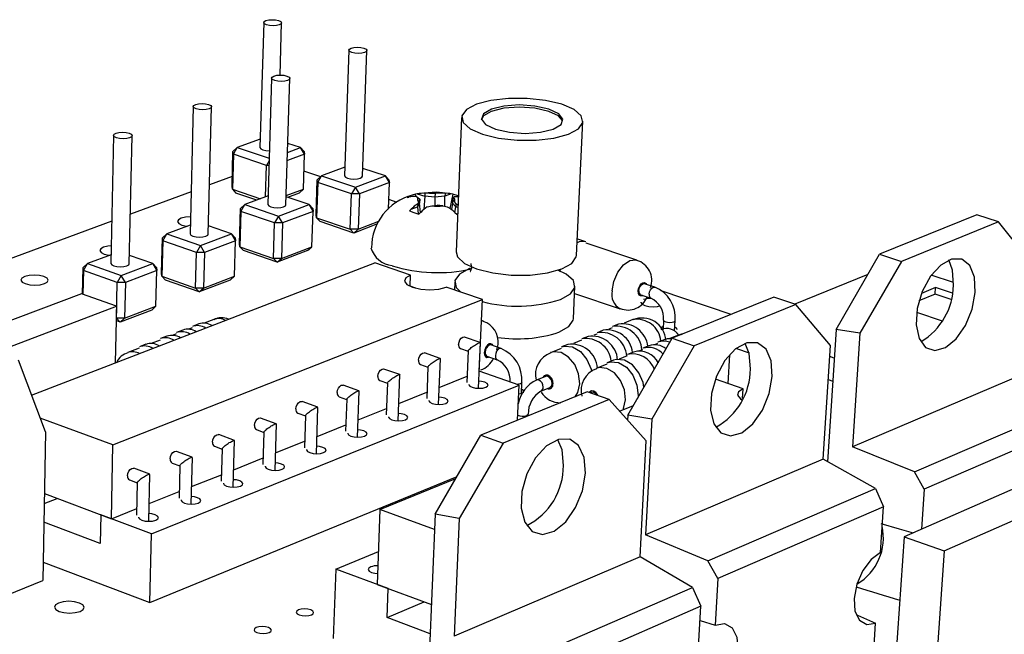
# Model space of a CAD drawing. Extents: x 0 to 197, y 0 to 144.
# Tile 6 of 7: x 150 to 176, y 127 to 144. Entities that reach past the tile are written whole.
import ezdxf

# ---------------------------------------------------------------- set-up
doc = ezdxf.new("R2010")
doc.units = 0
doc.layers.get('0').update_dxf_attribs({"linetype": 'CONTINUOUS'})

msp = doc.modelspace()

# ---------------------------------------------------------------- linework, layer by layer
at = {"color": 7, "linetype": 'CONTINUOUS'}
for p, q in [((156.333, 143.851), (156.234, 140.502)), ((156.772, 142.441), (156.814, 143.841)), ((158.616, 143.113), (158.5, 139.743)), ((158.982, 139.732), (159.102, 143.102)), ((156.547, 142.362), (156.445, 138.971)), ((156.931, 138.961), (157.036, 142.352)), ((154.445, 141.599), (154.358, 138.187)), ((154.847, 138.178), (154.938, 141.59)), ((161.638, 141.307), (161.49, 137.704)), ((164.72, 137.6), (164.894, 141.206)), ((152.308, 140.824), (152.237, 137.39)), ((152.73, 137.383), (152.805, 140.816)), ((156.24, 140.724), (155.624, 140.497)), ((155.624, 140.497), (155.51, 140.392)), ((155.52, 140.318), (155.624, 140.497)), ((155.624, 140.497), (156.482, 140.209)), ((156.975, 140.368), (157.322, 140.497)), ((157.322, 140.497), (156.982, 140.61)), ((157.428, 140.318), (157.322, 140.497)), ((157.417, 140.392), (157.322, 140.497)), ((155.484, 139.457), (155.51, 140.392)), ((155.52, 140.318), (155.494, 139.382)), ((155.52, 140.318), (155.51, 140.392)), ((156.41, 140.018), (155.52, 140.318)), ((157.428, 140.318), (156.968, 140.147)), ((157.398, 139.382), (157.428, 140.318)), ((157.417, 140.392), (157.428, 140.318)), ((156.385, 139.175), (156.41, 140.018)), ((156.48, 140.138), (156.41, 140.018)), ((156.477, 140.018), (156.41, 140.018)), ((158.508, 139.97), (157.886, 139.738)), ((159.597, 139.738), (158.99, 139.94)), ((155.491, 139.721), (154.882, 139.495)), ((157.862, 139.716), (157.414, 139.867)), ((157.886, 139.738), (157.769, 139.632)), ((157.781, 139.557), (157.886, 139.738)), ((157.886, 139.738), (158.791, 139.434)), ((158.791, 139.434), (159.597, 139.738)), ((159.704, 139.557), (159.597, 139.738)), ((159.691, 139.632), (159.597, 139.738)), ((155.494, 139.382), (155.484, 139.457)), ((157.738, 138.692), (157.769, 139.632)), ((157.781, 139.557), (157.75, 138.616)), ((157.781, 139.557), (157.769, 139.632)), ((158.685, 139.253), (157.781, 139.557)), ((158.791, 139.434), (158.685, 139.253)), ((158.899, 139.253), (158.791, 139.434)), ((159.704, 139.557), (158.899, 139.253)), ((159.678, 138.844), (159.704, 139.557)), ((159.691, 139.632), (159.704, 139.557)), ((154.386, 139.311), (152.759, 138.707)), ((155.494, 139.382), (156.251, 139.125)), ((155.494, 139.382), (155.59, 139.278)), ((156.151, 139.088), (155.59, 139.278)), ((156.452, 139.201), (155.826, 138.966)), ((157.55, 138.966), (156.938, 139.174)), ((156.939, 139.21), (157.398, 139.382)), ((157.283, 139.278), (156.973, 139.162)), ((157.283, 139.278), (157.398, 139.382)), ((158.652, 138.309), (158.685, 139.253)), ((158.899, 139.253), (158.685, 139.253)), ((158.899, 139.253), (158.865, 138.309)), ((160.18, 139.16), (160.229, 139.171)), ((160.453, 139.256), (160.401, 139.244)), ((160.409, 139.2), (160.401, 139.244)), ((160.428, 139.183), (160.469, 139.154)), ((160.453, 139.256), (160.65, 139.19)), ((160.469, 139.154), (160.519, 139.11)), ((160.966, 139.305), (160.51, 139.266)), ((160.65, 139.19), (160.628, 138.835)), ((160.653, 139.269), (160.65, 139.19)), ((160.926, 139.164), (160.65, 139.19)), ((160.778, 139.271), (160.653, 139.269)), ((160.778, 139.271), (160.93, 139.267)), ((160.926, 139.164), (160.919, 138.943)), ((160.93, 139.267), (160.926, 139.164)), ((161.192, 139.19), (160.926, 139.164)), ((161.076, 139.271), (160.93, 139.267)), ((161.357, 139.254), (160.966, 139.305)), ((161.195, 139.269), (161.076, 139.271)), ((161.195, 139.269), (161.192, 139.19)), ((161.364, 139.256), (161.192, 139.19)), ((161.192, 138.919), (161.192, 139.19)), ((161.409, 139.244), (161.326, 138.863)), ((161.409, 139.244), (161.364, 139.256)), ((161.427, 139.154), (161.398, 139.11)), ((161.427, 139.154), (161.451, 139.183)), ((155.826, 138.966), (155.71, 138.861)), ((155.72, 138.784), (155.826, 138.966)), ((155.826, 138.966), (156.732, 138.658)), ((156.732, 138.658), (157.55, 138.966)), ((157.658, 138.784), (157.55, 138.966)), ((157.647, 138.861), (157.55, 138.966)), ((159.915, 139.026), (159.687, 139.103)), ((160.286, 138.845), (160.46, 138.911)), ((160.515, 139.008), (160.46, 138.911)), ((160.463, 138.99), (160.46, 138.911)), ((160.46, 138.911), (160.475, 138.721)), ((160.489, 139.048), (160.463, 138.99)), ((160.489, 139.048), (160.519, 139.11)), ((160.519, 139.11), (160.515, 139.008)), ((160.537, 138.754), (160.515, 139.008)), ((160.719, 138.904), (160.84, 138.93)), ((160.84, 138.93), (160.987, 138.954)), ((161.139, 138.93), (160.987, 138.954)), ((161.139, 138.93), (161.263, 138.904)), ((161.393, 139.008), (161.365, 138.834)), ((161.398, 139.11), (161.393, 139.008)), ((161.484, 138.911), (161.393, 139.008)), ((161.447, 139.048), (161.398, 139.11)), ((161.488, 138.99), (161.447, 139.048)), ((161.461, 138.756), (161.484, 138.911)), ((161.488, 138.99), (161.484, 138.911)), ((161.539, 138.893), (161.484, 138.911)), ((161.541, 138.955), (161.488, 138.99)), ((155.683, 137.914), (155.71, 138.861)), ((155.72, 138.784), (155.693, 137.837)), ((155.72, 138.784), (155.71, 138.861)), ((156.625, 138.475), (155.72, 138.784)), ((156.732, 138.658), (156.625, 138.475)), ((156.84, 138.475), (156.732, 138.658)), ((157.658, 138.784), (156.84, 138.475)), ((157.628, 137.837), (157.658, 138.784)), ((157.647, 138.861), (157.658, 138.784)), ((157.75, 138.616), (157.738, 138.692)), ((157.75, 138.616), (158.652, 138.309)), ((157.75, 138.616), (157.845, 138.511)), ((160.286, 138.845), (160.244, 138.799)), ((160.495, 138.715), (160.542, 138.759)), ((161.458, 138.759), (161.509, 138.715)), ((161.509, 138.715), (161.531, 138.722)), ((175.451, 138.692), (172.847, 137.636)), ((176.036, 138.505), (175.451, 138.692)), ((152.26, 138.522), (146.181, 136.266)), ((154.364, 138.418), (153.734, 138.183)), ((155.471, 138.183), (154.853, 138.395)), ((156.596, 137.526), (156.625, 138.475)), ((156.84, 138.475), (156.625, 138.475)), ((156.84, 138.475), (156.811, 137.526)), ((158.748, 138.205), (157.845, 138.511)), ((159.386, 138.448), (158.748, 138.205)), ((158.865, 138.309), (159.424, 138.522)), ((176.036, 138.505), (173.433, 137.445)), ((176.907, 137.412), (176.036, 138.505)), ((153.595, 137.124), (153.618, 138.077)), ((153.734, 138.183), (153.618, 138.077)), ((153.626, 137.999), (153.618, 138.077)), ((153.626, 137.999), (153.734, 138.183)), ((153.734, 138.183), (154.64, 137.869)), ((154.64, 137.869), (155.471, 138.183)), ((155.58, 137.999), (155.471, 138.183)), ((155.57, 138.077), (155.471, 138.183)), ((155.57, 138.077), (155.58, 137.999)), ((158.865, 138.309), (158.652, 138.309)), ((158.748, 138.205), (158.652, 138.309)), ((158.748, 138.205), (158.865, 138.309)), ((153.626, 137.999), (153.604, 137.046)), ((154.532, 137.685), (153.626, 137.999)), ((154.64, 137.869), (154.532, 137.685)), ((154.749, 137.685), (154.64, 137.869)), ((155.58, 137.999), (154.749, 137.685)), ((155.554, 137.046), (155.58, 137.999)), ((155.693, 137.837), (155.683, 137.914)), ((155.693, 137.837), (156.596, 137.526)), ((155.693, 137.837), (155.791, 137.733)), ((156.811, 137.526), (157.628, 137.837)), ((157.51, 137.733), (157.628, 137.837)), ((164.969, 137.966), (164.782, 138.029)), ((166.338, 137.477), (164.983, 137.929)), ((152.242, 137.624), (151.608, 137.386)), ((153.359, 137.386), (152.735, 137.604)), ((154.507, 136.73), (154.532, 137.685)), ((154.749, 137.685), (154.532, 137.685)), ((154.749, 137.685), (154.724, 136.73)), ((156.694, 137.421), (155.791, 137.733)), ((157.51, 137.733), (156.694, 137.421)), ((171.682, 135.617), (172.847, 137.636)), ((172.847, 137.636), (173.433, 137.445)), ((150.111, 133.856), (159.316, 137.405)), ((151.479, 136.564), (151.493, 137.28)), ((151.608, 137.386), (151.493, 137.28)), ((151.499, 137.201), (151.493, 137.28)), ((151.499, 137.201), (151.608, 137.386)), ((151.608, 137.386), (152.514, 137.068)), ((152.514, 137.068), (153.359, 137.386)), ((153.469, 137.201), (153.359, 137.386)), ((153.461, 137.28), (153.359, 137.386)), ((153.461, 137.28), (153.469, 137.201)), ((156.811, 137.526), (156.596, 137.526)), ((156.694, 137.421), (156.596, 137.526)), ((156.694, 137.421), (156.811, 137.526)), ((160.27, 137.079), (159.316, 137.405)), ((173.433, 137.445), (172.321, 135.516)), ((151.499, 137.201), (151.487, 136.561)), ((152.406, 136.882), (151.499, 137.201)), ((152.514, 137.068), (152.406, 136.882)), ((152.624, 136.882), (152.514, 137.068)), ((153.469, 137.201), (152.624, 136.882)), ((153.446, 136.243), (153.469, 137.201)), ((153.604, 137.046), (153.595, 137.124)), ((153.604, 137.046), (154.507, 136.73)), ((153.604, 137.046), (153.704, 136.941)), ((154.724, 136.73), (155.554, 137.046)), ((155.437, 136.941), (155.554, 137.046)), ((160.258, 136.778), (160.27, 137.079)), ((164.282, 137.167), (164.291, 137.233)), ((172.534, 137.095), (170.577, 136.297)), ((174.831, 136.876), (174.231, 137.072)), ((152.385, 135.921), (152.406, 136.882)), ((152.624, 136.882), (152.406, 136.882)), ((152.624, 136.882), (152.603, 135.921)), ((154.607, 136.625), (153.704, 136.941)), ((155.437, 136.941), (154.607, 136.625)), ((160.414, 136.725), (160.258, 136.778)), ((161.456, 136.886), (161.447, 136.676)), ((164.638, 135.906), (164.68, 136.781)), ((166.819, 136.753), (166.544, 136.846)), ((151.445, 136.576), (148.324, 135.398)), ((152.386, 136.242), (151.445, 136.576)), ((154.724, 136.73), (154.507, 136.73)), ((154.607, 136.625), (154.507, 136.73)), ((154.607, 136.625), (154.724, 136.73)), ((162.196, 136.42), (161.229, 136.75)), ((164.671, 136.587), (165.889, 136.174)), ((166.442, 136.549), (166.717, 136.457)), ((168.865, 136.02), (166.988, 136.651)), ((174.338, 136.561), (173.904, 136.382)), ((174.35, 136.741), (173.97, 136.584)), ((174.338, 136.561), (174.35, 136.741)), ((174.763, 136.422), (174.338, 136.561)), ((174.801, 136.593), (174.35, 136.741)), ((149.266, 135.057), (152.386, 136.242)), ((152.293, 132.522), (162.196, 136.42)), ((152.386, 136.242), (152.354, 134.721)), ((152.603, 135.921), (153.446, 136.243)), ((153.33, 136.137), (153.446, 136.243)), ((162.113, 134.495), (162.196, 136.42)), ((170.011, 136.486), (167.289, 135.381)), ((170.599, 136.29), (167.878, 135.181)), ((170.599, 136.29), (170.011, 136.486)), ((171.53, 135.189), (170.599, 136.29)), ((153.33, 136.137), (152.487, 135.816)), ((173.841, 136.081), (174.529, 135.854)), ((152.487, 135.816), (152.378, 135.855)), ((152.379, 135.923), (152.385, 135.921)), ((152.603, 135.921), (152.385, 135.921)), ((152.487, 135.816), (152.385, 135.921)), ((152.487, 135.816), (152.603, 135.921)), ((154.592, 135.766), (154.422, 135.7)), ((154.996, 135.887), (154.74, 135.788)), ((162.224, 135.844), (162.172, 135.862)), ((165.845, 135.761), (165.683, 135.696)), ((166.233, 135.883), (165.999, 135.789)), ((167.057, 135.868), (167.043, 135.618)), ((167.352, 135.581), (167.367, 135.856)), ((153.74, 135.438), (153.569, 135.372)), ((153.986, 135.498), (153.888, 135.46)), ((154.167, 135.602), (153.996, 135.536)), ((154.412, 135.662), (154.314, 135.625)), ((165.03, 135.433), (164.866, 135.367)), ((165.266, 135.494), (165.183, 135.461)), ((165.438, 135.597), (165.275, 135.532)), ((165.674, 135.658), (165.592, 135.625)), ((167.047, 135.691), (167.033, 135.686)), ((167.456, 135.466), (167.223, 135.372)), ((167.547, 135.486), (167.46, 135.46)), ((171.682, 135.617), (171.455, 132.068)), ((172.321, 135.516), (171.682, 135.617)), ((172.321, 135.516), (172.122, 132.47)), ((153.173, 135.22), (153.002, 135.154)), ((153.559, 135.334), (153.321, 135.242)), ((162.142, 135.268), (161.719, 135.414)), ((162.094, 134.039), (162.146, 135.262)), ((162.701, 135.107), (162.426, 135.202)), ((162.587, 135.069), (162.619, 135.217)), ((164.487, 135.215), (164.323, 135.149)), ((164.857, 135.33), (164.641, 135.243)), ((166.094, 133.315), (167.289, 135.381)), ((166.661, 135.178), (166.498, 135.112)), ((167.878, 135.181), (166.737, 133.208)), ((166.897, 135.24), (166.816, 135.207)), ((167.068, 135.343), (166.906, 135.277)), ((167.289, 135.381), (167.878, 135.181)), ((171.335, 132.135), (171.53, 135.189)), ((152.991, 135.115), (152.69, 134.999)), ((161.066, 134.84), (160.644, 134.987)), ((161.612, 135.108), (161.815, 135.038)), ((161.815, 135.042), (161.779, 134.194)), ((164.313, 135.111), (164.025, 134.995)), ((166.08, 134.908), (165.866, 134.821)), ((166.253, 135.013), (166.089, 134.946)), ((166.489, 135.074), (166.408, 135.041)), ((168.823, 134.937), (168.779, 134.168)), ((169.007, 135.111), (169.348, 134.995)), ((150.482, 132.868), (149.758, 134.796)), ((160.535, 134.68), (160.738, 134.609)), ((161.021, 133.607), (161.07, 134.834)), ((162.32, 134.903), (162.596, 134.807)), ((165.537, 134.688), (165.249, 134.571)), ((165.711, 134.793), (165.547, 134.726)), ((171.633, 134.848), (171.511, 134.889)), ((159.982, 134.408), (159.559, 134.557)), ((159.939, 133.17), (159.986, 134.402)), ((160.739, 134.613), (160.705, 133.762)), ((163.183, 134.122), (162.113, 134.495)), ((176.681, 134.409), (172.122, 132.47)), ((153.326, 130.138), (163.183, 134.122)), ((158.888, 133.972), (158.465, 134.122)), ((159.449, 134.248), (159.653, 134.177)), ((159.653, 134.181), (159.621, 133.327)), ((161.039, 134.064), (161.786, 134.364)), ((162.941, 134.207), (162.941, 134.206)), ((163.14, 133.181), (163.183, 134.122)), ((163.243, 133.903), (163.256, 134.196)), ((163.889, 134.358), (163.649, 134.261)), ((169.19, 134.027), (168.444, 134.282)), ((171.472, 134.276), (171.594, 134.234)), ((158.847, 132.73), (158.892, 133.966)), ((159.956, 133.63), (160.711, 133.933)), ((165.005, 133.942), (162.158, 132.781)), ((163.764, 133.965), (164.004, 134.062)), ((165.598, 133.736), (165.005, 133.942)), ((165.116, 133.932), (165.078, 133.916)), ((166.371, 133.851), (166.364, 133.777)), ((169.175, 133.763), (169.19, 134.027)), ((157.785, 133.533), (157.362, 133.684)), ((158.355, 133.813), (158.558, 133.741)), ((158.559, 133.745), (158.528, 132.888)), ((165.598, 133.736), (162.752, 132.571)), ((166.59, 132.627), (165.598, 133.736)), ((173.781, 131.802), (178.077, 133.653)), ((157.251, 133.374), (157.455, 133.301)), ((157.747, 132.286), (157.789, 133.527)), ((158.864, 133.192), (159.628, 133.498)), ((163.422, 133.296), (163.424, 133.345)), ((165.875, 133.426), (166.247, 133.579)), ((152.293, 132.522), (150.343, 133.239)), ((156.672, 133.09), (156.249, 133.242)), ((156.638, 131.838), (156.676, 133.084)), ((157.455, 133.306), (157.427, 132.445)), ((157.763, 132.75), (158.534, 133.06)), ((166.094, 133.315), (166.087, 133.189)), ((166.737, 133.208), (166.094, 133.315)), ((166.737, 133.208), (166.572, 130.109)), ((178.29, 133.172), (174.042, 131.331)), ((150.482, 132.868), (150.414, 128.882)), ((155.55, 132.644), (155.128, 132.797)), ((156.137, 132.931), (156.341, 132.858)), ((156.341, 132.862), (156.315, 131.998)), ((155.519, 131.387), (155.554, 132.637)), ((156.652, 132.305), (157.432, 132.618)), ((160.928, 130.66), (162.158, 132.781)), ((162.752, 132.571), (161.577, 130.545)), ((162.158, 132.781), (162.752, 132.571)), ((166.425, 129.516), (166.59, 132.627)), ((152.251, 130.54), (152.293, 132.522)), ((154.418, 132.193), (153.996, 132.348)), ((155.014, 132.485), (155.219, 132.411)), ((155.219, 132.415), (155.195, 131.548)), ((173.781, 131.802), (172.122, 132.47)), ((153.881, 132.035), (154.086, 131.96)), ((154.39, 130.931), (154.423, 132.187)), ((155.532, 131.856), (156.321, 132.172)), ((171.335, 132.135), (166.572, 130.109)), ((172.734, 131.351), (171.335, 132.135)), ((153.277, 131.739), (152.855, 131.894)), ((154.086, 131.964), (154.064, 131.094)), ((174.042, 131.331), (173.781, 131.802)), ((152.739, 131.581), (152.944, 131.505)), ((152.944, 131.509), (152.925, 130.636)), ((153.252, 130.472), (153.281, 131.732)), ((153.282, 128.291), (161.517, 131.675)), ((154.402, 131.403), (155.2, 131.722)), ((159.449, 130.785), (161.486, 131.622)), ((150.453, 131.214), (152.251, 130.54)), ((153.263, 130.946), (154.069, 131.269)), ((168.245, 129.416), (172.734, 131.351)), ((172.734, 131.351), (172.952, 130.859)), ((176.48, 131.361), (173.503, 130.058)), ((174.042, 131.331), (173.967, 130.261)), ((150.449, 130.95), (150.793, 131.087)), ((174.583, 129.68), (177.557, 130.992)), ((152.251, 130.54), (152.929, 130.812)), ((159.449, 130.785), (159.375, 128.778)), ((160.912, 130.252), (159.449, 130.785)), ((172.952, 130.859), (168.513, 128.935)), ((172.869, 129.631), (172.952, 130.859)), ((151.95, 129.878), (150.44, 130.448)), ((151.966, 130.647), (151.95, 129.878)), ((153.326, 130.138), (151.966, 130.647)), ((160.928, 130.66), (160.584, 122.181)), ((161.577, 130.545), (160.928, 130.66)), ((161.577, 130.545), (161.445, 127.387)), ((153.282, 128.291), (153.326, 130.138)), ((168.245, 129.416), (166.572, 130.109)), ((173.503, 130.058), (173.246, 126.321)), ((173.503, 130.058), (174.583, 129.68)), ((158.264, 129.191), (159.408, 129.666)), ((174.583, 129.68), (174.267, 125.255)), ((150.422, 129.38), (153.282, 128.291)), ((166.425, 129.516), (161.445, 127.387)), ((167.833, 128.698), (166.425, 129.516)), ((168.513, 128.935), (168.245, 129.416)), ((158.264, 129.191), (158.199, 127.331)), ((159.672, 128.667), (158.264, 129.191)), ((146.951, 127.482), (150.414, 128.882)), ((168.513, 128.935), (168.441, 127.69)), ((159.375, 128.778), (160.83, 128.238)), ((159.643, 127.888), (159.672, 128.667)), ((163.139, 126.665), (167.833, 128.698)), ((167.833, 128.698), (168.055, 128.193)), ((159.643, 127.888), (160.638, 128.309)), ((168.055, 128.193), (163.413, 126.171)), ((167.984, 126.942), (168.055, 128.193)), ((160.798, 127.456), (159.643, 127.888)), ((168.034, 127.811), (168.441, 127.69)), ((172.636, 126.183), (172.741, 127.743))]:
    msp.add_line(p, q, dxfattribs=at)
at = {"color": 7, "linetype": 'CONTINUOUS', "flags": 128}
for points in [[(156.735, 143.904), (156.791, 143.877), (156.814, 143.846), (156.8, 143.815), (156.752, 143.788), (156.677, 143.771), (156.585, 143.764), (156.492, 143.771), (156.412, 143.788), (156.356, 143.815), (156.333, 143.846), (156.347, 143.877), (156.395, 143.904), (156.47, 143.922), (156.561, 143.928), (156.654, 143.922), (156.735, 143.904)], [(159.021, 143.166), (159.078, 143.139), (159.102, 143.107), (159.089, 143.076), (159.041, 143.049), (158.965, 143.031), (158.873, 143.025), (158.779, 143.031), (158.698, 143.049), (158.641, 143.076), (158.617, 143.107), (158.63, 143.139), (158.678, 143.166), (158.754, 143.184), (158.845, 143.19), (158.939, 143.184), (159.021, 143.166)], [(156.956, 142.417), (157.013, 142.389), (157.036, 142.357), (157.022, 142.325), (156.973, 142.297), (156.897, 142.279), (156.804, 142.273), (156.71, 142.279), (156.628, 142.297), (156.571, 142.325), (156.547, 142.357), (156.561, 142.389), (156.61, 142.417), (156.687, 142.435), (156.779, 142.441), (156.874, 142.435), (156.956, 142.417)], [(164.503, 140.858), (164.77, 141.002), (164.889, 141.171), (164.849, 141.349), (164.654, 141.516), (164.324, 141.659), (163.892, 141.762), (163.4, 141.816), (162.895, 141.816), (162.426, 141.762), (162.037, 141.659), (161.768, 141.516), (161.644, 141.349), (161.679, 141.171), (161.869, 141.002), (162.198, 140.858), (162.632, 140.753), (163.129, 140.698), (163.64, 140.698), (164.114, 140.753), (164.503, 140.858)], [(154.858, 141.655), (154.915, 141.627), (154.938, 141.595), (154.923, 141.562), (154.873, 141.534), (154.795, 141.516), (154.702, 141.509), (154.607, 141.516), (154.524, 141.534), (154.468, 141.562), (154.445, 141.595), (154.46, 141.627), (154.51, 141.655), (154.587, 141.674), (154.681, 141.68), (154.776, 141.674), (154.858, 141.655)], [(164.349, 141.221), (164.24, 141.346), (163.976, 141.469), (163.605, 141.551), (163.182, 141.58), (162.772, 141.551), (162.435, 141.469), (162.224, 141.346), (162.167, 141.233)], [(164.097, 140.99), (164.307, 141.114), (164.358, 141.26), (164.243, 141.406), (163.979, 141.529), (163.608, 141.611), (163.185, 141.64), (162.774, 141.611), (162.438, 141.529), (162.226, 141.406), (162.172, 141.26), (162.285, 141.114), (162.548, 140.99), (162.92, 140.907), (163.346, 140.878), (163.76, 140.907), (164.097, 140.99)], [(152.726, 140.881), (152.783, 140.853), (152.805, 140.82), (152.79, 140.787), (152.739, 140.758), (152.66, 140.74), (152.566, 140.733), (152.47, 140.74), (152.387, 140.758), (152.331, 140.787), (152.309, 140.82), (152.324, 140.853), (152.375, 140.881), (152.454, 140.9), (152.548, 140.907), (152.644, 140.9), (152.726, 140.881)], [(156.234, 140.502), (156.234, 140.497), (156.257, 140.465), (156.312, 140.438), (156.392, 140.419), (156.485, 140.413), (156.489, 140.413)], [(158.5, 139.743), (158.501, 139.738), (158.524, 139.705), (158.581, 139.677), (158.662, 139.659), (158.755, 139.652), (158.846, 139.659), (158.921, 139.677), (158.969, 139.705), (158.982, 139.732)], [(161.548, 139.204), (161.545, 139.206), (161.409, 139.244)], [(161.451, 139.183), (161.505, 139.185), (161.55, 139.182)], [(156.445, 138.971), (156.446, 138.966), (156.469, 138.933), (156.525, 138.905), (156.607, 138.886), (156.7, 138.88), (156.792, 138.886), (156.868, 138.905), (156.917, 138.933), (156.931, 138.961)], [(154.122, 138.603), (154.049, 138.561), (154.027, 138.511), (154.06, 138.462), (154.143, 138.42), (154.263, 138.392), (154.285, 138.389)], [(154.369, 138.64), (154.235, 138.631), (154.122, 138.603)], [(160.244, 138.799), (160.359, 138.753), (160.495, 138.715)], [(154.358, 138.187), (154.358, 138.183), (154.381, 138.149), (154.437, 138.12), (154.519, 138.101), (154.613, 138.095), (154.706, 138.101), (154.783, 138.12), (154.833, 138.149), (154.847, 138.178)], [(152.04, 137.825), (151.965, 137.783), (151.942, 137.733), (151.975, 137.682), (152.057, 137.64), (152.178, 137.611), (152.2, 137.608)], [(152.247, 137.862), (152.155, 137.854), (152.04, 137.825)], [(164.782, 138.029), (164.756, 138.036), (164.741, 138.039)], [(161.49, 137.704), (161.53, 137.565), (161.719, 137.391), (162.044, 137.243), (162.475, 137.135), (162.968, 137.078), (163.475, 137.078), (163.945, 137.135), (164.332, 137.243)], [(164.332, 137.243), (164.597, 137.391), (164.715, 137.565), (164.72, 137.6)], [(152.237, 137.39), (152.237, 137.386), (152.259, 137.352), (152.315, 137.323), (152.397, 137.304), (152.492, 137.297), (152.586, 137.304), (152.664, 137.323), (152.715, 137.352), (152.73, 137.383)], [(161.885, 137.389), (161.89, 137.377), (161.905, 137.262), (161.871, 137.172), (161.876, 137.176)], [(175.411, 136.613), (175.389, 137.021), (175.263, 137.331), (175.05, 137.501), (174.779, 137.507), (174.486, 137.347), (174.211, 137.044), (173.991, 136.637), (173.857, 136.183), (173.827, 135.744), (173.905, 135.379), (174.079, 135.138), (174.326, 135.053), (174.612, 135.133), (174.899, 135.369), (175.148, 135.728), (175.327, 136.162), (175.411, 136.613)], [(174.828, 136.804), (174.805, 137.211), (174.701, 137.488)], [(149.925, 137.035), (149.849, 136.992), (149.825, 136.941), (149.856, 136.89), (149.939, 136.847), (150.06, 136.818), (150.2, 136.808), (150.34, 136.818), (150.456, 136.847), (150.532, 136.89), (150.556, 136.941), (150.525, 136.992), (150.442, 137.035), (150.321, 137.064), (150.181, 137.074), (150.042, 137.064), (149.925, 137.035)], [(160.27, 137.079), (160.145, 137.004), (160.111, 136.915), (160.175, 136.826), (160.327, 136.75), (160.543, 136.7), (160.79, 136.682), (161.031, 136.7), (161.229, 136.75)], [(161.871, 137.258), (161.852, 137.25), (161.585, 137.103), (161.462, 136.929), (161.496, 136.746), (161.617, 136.618)], [(164.293, 136.421), (164.557, 136.571), (164.675, 136.746), (164.636, 136.929), (164.443, 137.103), (164.223, 137.211)], [(166.393, 136.657), (166.404, 136.716), (166.428, 136.772), (166.462, 136.817), (166.501, 136.843), (166.538, 136.847), (166.544, 136.846)], [(166.444, 136.351), (166.446, 136.34), (166.479, 136.297), (166.554, 136.26), (166.659, 136.236), (166.779, 136.227), (166.894, 136.236), (166.952, 136.248)], [(164.251, 135.544), (164.515, 135.695), (164.633, 135.871), (164.638, 135.906)], [(167.033, 135.686), (166.992, 135.66), (166.982, 135.638)], [(167.416, 135.621), (167.416, 135.629), (167.392, 135.66), (167.357, 135.679)], [(161.56, 135.219), (161.571, 135.28), (161.595, 135.338), (161.631, 135.384), (161.672, 135.412), (161.712, 135.416), (161.719, 135.414)], [(161.819, 135.036), (161.817, 135.037), (161.815, 135.042), (161.818, 135.05), (161.825, 135.061), (161.838, 135.075), (161.854, 135.092), (161.875, 135.11), (161.899, 135.13), (161.925, 135.15), (161.953, 135.17), (161.982, 135.19), (162.01, 135.208), (162.038, 135.225), (162.064, 135.24), (162.088, 135.252), (162.108, 135.261), (162.124, 135.267), (162.136, 135.269), (162.142, 135.268)], [(162.426, 135.202), (162.418, 135.204), (162.379, 135.2), (162.339, 135.173), (162.305, 135.128), (162.28, 135.071), (162.27, 135.011)], [(164.323, 135.149), (164.404, 135.172), (164.618, 135.151), (164.828, 135.026), (165, 134.816), (165.11, 134.552), (165.124, 134.488)], [(167.281, 135.367), (167.152, 135.367), (167.068, 135.343)], [(169.969, 134.36), (169.94, 134.774), (169.804, 135.088), (169.578, 135.257), (169.292, 135.26), (168.987, 135.095), (168.702, 134.783), (168.477, 134.367), (168.343, 133.904), (168.317, 133.457), (168.404, 133.088), (168.59, 132.845), (168.851, 132.761), (169.151, 132.846), (169.449, 133.089), (169.706, 133.457), (169.887, 133.9), (169.969, 134.36)], [(169.384, 134.559), (169.354, 134.973), (169.244, 135.246)], [(160.483, 134.791), (160.493, 134.852), (160.518, 134.911), (160.554, 134.957), (160.595, 134.985), (160.636, 134.989), (160.644, 134.987)], [(160.739, 134.613), (160.741, 134.621), (160.749, 134.632), (160.761, 134.647), (160.777, 134.663), (160.798, 134.681), (160.822, 134.701), (160.848, 134.721), (160.876, 134.741), (160.905, 134.761), (160.934, 134.78), (160.961, 134.797), (160.988, 134.811), (161.011, 134.824), (161.032, 134.833), (161.048, 134.838), (161.06, 134.84), (161.068, 134.839), (161.07, 134.834), (161.07, 134.834)], [(165.547, 134.726), (165.631, 134.75), (165.847, 134.728), (166.058, 134.603), (166.232, 134.392), (166.342, 134.127), (166.371, 133.851)], [(166.53, 134.068), (166.506, 134.195), (166.396, 134.459), (166.223, 134.67), (166.011, 134.795), (165.795, 134.816), (165.711, 134.793)], [(159.397, 134.36), (159.407, 134.421), (159.432, 134.48), (159.468, 134.526), (159.51, 134.554), (159.55, 134.559), (159.559, 134.557)], [(159.653, 134.181), (159.655, 134.189), (159.663, 134.2), (159.675, 134.214), (159.692, 134.23), (159.712, 134.249), (159.736, 134.268), (159.762, 134.289), (159.79, 134.309), (159.819, 134.329), (159.848, 134.348), (159.876, 134.365), (159.902, 134.379), (159.926, 134.392), (159.946, 134.401), (159.963, 134.406), (159.975, 134.409), (159.983, 134.407), (159.986, 134.402), (159.986, 134.402)], [(158.302, 133.925), (158.312, 133.986), (158.337, 134.045), (158.373, 134.092), (158.415, 134.12), (158.456, 134.125), (158.465, 134.122)], [(161.838, 134.146), (161.838, 134.135), (161.864, 134.098), (161.926, 134.067), (162.013, 134.047), (162.112, 134.039), (162.209, 134.047), (162.288, 134.067)], [(162.288, 134.067), (162.338, 134.098), (162.35, 134.135), (162.324, 134.172), (162.263, 134.203), (162.176, 134.224), (162.102, 134.23)], [(164.004, 134.062), (164.027, 134.075), (164.055, 134.114), (164.067, 134.168), (164.06, 134.228), (164.036, 134.285), (163.999, 134.331), (163.953, 134.358), (163.907, 134.363), (163.889, 134.358)], [(158.559, 133.745), (158.561, 133.753), (158.568, 133.764), (158.58, 133.778), (158.597, 133.794), (158.617, 133.813), (158.641, 133.832), (158.667, 133.853), (158.695, 133.873), (158.724, 133.893), (158.753, 133.912), (158.781, 133.929), (158.807, 133.944), (158.831, 133.956), (158.852, 133.965), (158.869, 133.971), (158.881, 133.973), (158.889, 133.972), (158.892, 133.967), (158.892, 133.966)], [(163.172, 133.888), (163.187, 133.89), (163.255, 133.908), (163.297, 133.934), (163.308, 133.966), (163.285, 133.997), (163.248, 134.018)], [(169.19, 134.027), (169.068, 133.947), (169.042, 133.853), (169.116, 133.759), (169.154, 133.734)], [(157.197, 133.486), (157.207, 133.547), (157.233, 133.606), (157.269, 133.654), (157.311, 133.682), (157.353, 133.687), (157.362, 133.684)], [(160.763, 133.714), (160.763, 133.703), (160.789, 133.666), (160.851, 133.635), (160.938, 133.614), (161.037, 133.606), (161.135, 133.614), (161.214, 133.635)], [(161.214, 133.635), (161.265, 133.666), (161.278, 133.703), (161.251, 133.74), (161.19, 133.771), (161.103, 133.792), (161.028, 133.799)], [(157.459, 133.3), (157.458, 133.3), (157.455, 133.305), (157.457, 133.313), (157.464, 133.324), (157.476, 133.338), (157.492, 133.355), (157.512, 133.373), (157.536, 133.393), (157.562, 133.413), (157.59, 133.433), (157.619, 133.453), (157.648, 133.472), (157.677, 133.489), (157.703, 133.504), (157.727, 133.516), (157.748, 133.526), (157.765, 133.532), (157.778, 133.534), (157.785, 133.533)], [(160.132, 133.198), (160.182, 133.23), (160.196, 133.267), (160.17, 133.305), (160.109, 133.336), (160.022, 133.357), (159.946, 133.364)], [(156.083, 133.043), (156.093, 133.105), (156.119, 133.164), (156.155, 133.212), (156.198, 133.24), (156.24, 133.245), (156.249, 133.242)], [(156.341, 132.862), (156.343, 132.869), (156.35, 132.881), (156.362, 132.895), (156.379, 132.911), (156.399, 132.929), (156.422, 132.949), (156.449, 132.969), (156.477, 132.99), (156.506, 133.01), (156.535, 133.029), (156.563, 133.046), (156.59, 133.061), (156.614, 133.073), (156.635, 133.083), (156.652, 133.089), (156.665, 133.091), (156.673, 133.09), (156.676, 133.085), (156.676, 133.084)], [(159.679, 133.278), (159.679, 133.267), (159.705, 133.23), (159.766, 133.198), (159.854, 133.177), (159.954, 133.17), (160.051, 133.177), (160.132, 133.198)], [(154.96, 132.597), (154.97, 132.659), (154.995, 132.718), (155.032, 132.766), (155.075, 132.795), (155.117, 132.8), (155.128, 132.797)], [(158.586, 132.839), (158.586, 132.828), (158.612, 132.79), (158.673, 132.759), (158.76, 132.737), (158.861, 132.73), (158.959, 132.737), (159.04, 132.759)], [(159.04, 132.759), (159.091, 132.79), (159.105, 132.828), (159.079, 132.866), (159.018, 132.897), (158.931, 132.919), (158.855, 132.926)], [(155.219, 132.415), (155.221, 132.422), (155.227, 132.433), (155.239, 132.447), (155.255, 132.464), (155.275, 132.482), (155.299, 132.502), (155.325, 132.522), (155.353, 132.543), (155.382, 132.563), (155.412, 132.582), (155.44, 132.599), (155.467, 132.614), (155.491, 132.626), (155.512, 132.636), (155.53, 132.642), (155.543, 132.644), (155.551, 132.643), (155.554, 132.639), (155.554, 132.637)], [(164.961, 131.762), (164.925, 132.183), (164.777, 132.501), (164.538, 132.671), (164.238, 132.67), (163.918, 132.497), (163.623, 132.176), (163.392, 131.749), (163.257, 131.276), (163.236, 130.821), (163.332, 130.445), (163.531, 130.2), (163.806, 130.118), (164.12, 130.209), (164.431, 130.461), (164.696, 130.839), (164.881, 131.293), (164.961, 131.762)], [(164.371, 131.971), (164.334, 132.392), (164.221, 132.661)], [(153.827, 132.147), (153.837, 132.209), (153.862, 132.269), (153.9, 132.317), (153.943, 132.345), (153.985, 132.351), (153.996, 132.348)], [(157.484, 132.396), (157.484, 132.385), (157.509, 132.347), (157.57, 132.315), (157.658, 132.293), (157.759, 132.286), (157.857, 132.293), (157.939, 132.315)], [(157.939, 132.315), (157.991, 132.347), (158.005, 132.385), (157.98, 132.423), (157.919, 132.455), (157.831, 132.476), (157.754, 132.484)], [(154.091, 131.958), (154.09, 131.958), (154.086, 131.963), (154.088, 131.971), (154.095, 131.982), (154.106, 131.996), (154.122, 132.012), (154.143, 132.031), (154.166, 132.051), (154.192, 132.071), (154.22, 132.092), (154.249, 132.112), (154.279, 132.131), (154.307, 132.148), (154.334, 132.163), (154.359, 132.176), (154.38, 132.185), (154.398, 132.191), (154.411, 132.194), (154.418, 132.193)], [(156.828, 131.867), (156.881, 131.9), (156.896, 131.938), (156.871, 131.976), (156.81, 132.009), (156.722, 132.03), (156.644, 132.038)], [(152.684, 131.693), (152.694, 131.755), (152.72, 131.815), (152.757, 131.863), (152.8, 131.892), (152.843, 131.898), (152.855, 131.894)], [(152.949, 131.503), (152.948, 131.503), (152.944, 131.508), (152.946, 131.516), (152.953, 131.527), (152.964, 131.541), (152.98, 131.557), (153, 131.576), (153.023, 131.596), (153.05, 131.616), (153.078, 131.637), (153.107, 131.657), (153.136, 131.676), (153.165, 131.693), (153.192, 131.709), (153.217, 131.721), (153.238, 131.731), (153.256, 131.737), (153.269, 131.739), (153.277, 131.739)], [(156.373, 131.949), (156.373, 131.938), (156.397, 131.9), (156.458, 131.867), (156.546, 131.846), (156.647, 131.838), (156.746, 131.846), (156.828, 131.867)], [(155.252, 131.499), (155.252, 131.488), (155.276, 131.449), (155.337, 131.416), (155.425, 131.394), (155.526, 131.387), (155.626, 131.394), (155.708, 131.416)], [(155.708, 131.416), (155.761, 131.449), (155.777, 131.488), (155.752, 131.526), (155.691, 131.559), (155.603, 131.581), (155.524, 131.588)], [(154.121, 131.044), (154.121, 131.033), (154.145, 130.994), (154.206, 130.961), (154.294, 130.939), (154.396, 130.931), (154.496, 130.939), (154.579, 130.961)], [(154.579, 130.961), (154.633, 130.994), (154.648, 131.033), (154.624, 131.072), (154.563, 131.105), (154.475, 131.127), (154.395, 131.134)], [(152.981, 130.586), (152.981, 130.575), (153.004, 130.536), (153.065, 130.502), (153.153, 130.48), (153.255, 130.472), (153.356, 130.48), (153.44, 130.502)], [(153.44, 130.502), (153.494, 130.536), (153.51, 130.575), (153.486, 130.614), (153.425, 130.647), (153.337, 130.669), (153.257, 130.677)], [(172.879, 130.41), (173.376, 130.272), (173.751, 130.167)], [(172.869, 129.631), (172.618, 129.451), (172.395, 129.153), (172.235, 128.784), (172.162, 128.401), (172.187, 128.061), (172.306, 127.817), (172.501, 127.706), (172.741, 127.743)], [(159.202, 129.25), (159.149, 129.215), (159.135, 129.175), (159.161, 129.135), (159.224, 129.101), (159.315, 129.078), (159.385, 129.071)], [(150.83, 128.28), (150.748, 128.229), (150.722, 128.168), (150.756, 128.108), (150.846, 128.057), (150.978, 128.023), (151.131, 128.011), (151.283, 128.023), (151.409, 128.057), (151.492, 128.108), (151.517, 128.168), (151.482, 128.229), (151.392, 128.28), (151.26, 128.314), (151.108, 128.326), (150.956, 128.314), (150.83, 128.28)], [(157.613, 127.964), (157.66, 127.994), (157.673, 128.029), (157.65, 128.064), (157.596, 128.094), (157.518, 128.114), (157.428, 128.121), (157.34, 128.114), (157.268, 128.094), (157.221, 128.064), (157.208, 128.029), (157.231, 127.994), (157.285, 127.964), (157.363, 127.944), (157.453, 127.937), (157.541, 127.944), (157.613, 127.964)], [(172.223, 127.97), (172.253, 127.957), (172.741, 127.743)], [(156.48, 127.489), (156.527, 127.519), (156.54, 127.555), (156.518, 127.59), (156.464, 127.62), (156.386, 127.64), (156.296, 127.647), (156.207, 127.64), (156.134, 127.62), (156.087, 127.59), (156.074, 127.555), (156.096, 127.519), (156.15, 127.489), (156.228, 127.469), (156.318, 127.462), (156.407, 127.469), (156.48, 127.489)], [(168.441, 127.69), (168.691, 127.729), (168.894, 127.616), (169.02, 127.368), (169.048, 127.025), (168.976, 126.638), (168.815, 126.265), (168.759, 126.175)]]:
    msp.add_lwpolyline(points, dxfattribs=at)
at = {"color": 8, "linetype": 'CONTINUOUS', "flags": 128}
for points in [[(165.675, 136.65), (165.721, 136.908), (165.827, 137.154), (165.977, 137.35), (166.148, 137.466), (166.313, 137.483), (166.339, 137.476)], [(166.373, 136.65), (166.386, 136.72), (166.415, 136.787), (166.456, 136.841), (166.502, 136.872), (166.547, 136.877), (166.584, 136.855), (166.601, 136.826)], [(166.668, 136.565), (166.679, 136.624), (166.703, 136.68), (166.737, 136.724), (166.776, 136.751), (166.813, 136.755), (166.819, 136.753)], [(166.499, 136.53), (166.484, 136.523), (166.439, 136.518), (166.402, 136.54), (166.379, 136.586), (166.373, 136.65)], [(162.224, 135.844), (162.193, 135.852), (162.171, 135.856)], [(167.057, 135.868), (167.057, 135.862), (167.074, 135.84), (167.112, 135.822)], [(167.112, 135.822), (167.165, 135.81), (167.226, 135.805), (167.284, 135.81), (167.331, 135.822), (167.36, 135.84), (167.367, 135.856)], [(167.563, 135.492), (167.536, 135.489), (167.456, 135.466)], [(162.484, 135.182), (162.466, 135.212), (162.427, 135.235), (162.381, 135.229), (162.333, 135.197), (162.291, 135.143), (162.262, 135.075), (162.249, 135.003), (162.256, 134.939), (162.28, 134.892), (162.319, 134.87), (162.365, 134.876), (162.379, 134.882)], [(162.701, 135.107), (162.694, 135.109), (162.655, 135.105), (162.615, 135.078), (162.58, 135.032), (162.556, 134.975), (162.546, 134.916), (162.551, 134.862), (162.571, 134.823), (162.595, 134.807)], [(164.807, 134.16), (164.778, 134.424), (164.674, 134.676), (164.508, 134.877), (164.308, 134.997), (164.102, 135.017), (164.026, 134.996)], [(164.091, 134.16), (164.083, 134.232), (164.055, 134.3), (164.009, 134.355), (163.955, 134.388), (163.899, 134.394), (163.85, 134.371), (163.819, 134.33)], [(166.038, 133.733), (166.01, 133.998), (165.905, 134.251), (165.739, 134.453), (165.537, 134.573), (165.33, 134.594), (165.25, 134.572)], [(163.256, 134.196), (163.248, 134.179), (163.218, 134.16), (163.169, 134.147), (163.122, 134.143)], [(163.827, 134.071), (163.821, 134.131), (163.797, 134.188), (163.759, 134.234), (163.714, 134.261), (163.667, 134.266), (163.649, 134.261)], [(164.687, 133.812), (164.754, 133.924), (164.807, 134.16)], [(165.3, 133.839), (165.283, 133.874), (165.238, 133.929), (165.183, 133.962), (165.126, 133.968), (165.077, 133.945), (165.057, 133.924)], [(165.97, 133.465), (165.985, 133.496), (166.038, 133.733)], [(163.424, 133.346), (163.416, 133.328), (163.385, 133.309)]]:
    msp.add_lwpolyline(points, dxfattribs=at)
at = {"color": 7, "linetype": 'CONTINUOUS'}
for centre, radius, start, end in [((160.684, 137.806), 1.46, 104.4114, 179.9523), ((160.595, 138.401), 0.865, 102.9701, 118.6451), ((160.377, 138.401), 0.784, 86.252, 100.9078), ((160.602, 138.485), 0.786, 86.287, 100.907), ((160.534, 139.111), 0.0775, 145.8434, 234.4713), ((160.927, 137.904), 1.376, 83.774, 96.2264), ((161.239, 138.708), 0.563, 77.0918, 94.4259), ((161.382, 139.091), 0.0778, 326.4956, 54.8957), ((161.227, 137.877), 1.35, 124.4698, 134.1674), ((161.487, 137.787), 1.355, 124.5139, 134.1805), ((160.99, 140.297), 1.375, 263.7494, 276.251), ((160.539, 137.726), 1.382, 48.3294, 58.3974), ((159.852, 137.995), 0.669, 196.1928, 263.9451), ((164.884, 137.672), 0.307, 73.9075, 118.8639), ((161.005, 141.27), 4.127, 252.7525, 282.5563), ((166.184, 136.935), 0.557, 340.097, 74.0133), ((166.487, 135.934), 0.884, 354.9102, 67.8985), ((173.043, 136.824), 1.785, 300.9449, 359.3506), ((166.099, 136.697), 0.557, 248.1525, 338.2045), ((166.49, 136.636), 0.0993, 167.4537, 240.9186), ((163.149, 139.96), 3.718, 255.1011, 287.906), ((166.719, 135.814), 0.638, 88.9911, 108.4843), ((166.461, 135.916), 0.598, 355.418, 64.6294), ((154.557, 135.305), 0.417, 57.4694, 108.8476), ((154.727, 135.37), 0.418, 57.4991, 108.8562), ((155.209, 135.489), 0.444, 65.5935, 118.1823), ((162.037, 135.28), 0.585, 353.767, 71.6735), ((165.79, 135.015), 0.689, 4.5101, 98.9232), ((165.954, 135.087), 0.683, 6.6687, 99.1197), ((166.48, 135.291), 0.634, 3.3192, 112.4638), ((153.874, 135.043), 0.417, 57.3498, 108.8128), ((154.131, 135.141), 0.417, 57.3947, 108.8259), ((154.301, 135.207), 0.417, 57.4246, 108.8346), ((163.126, 138.995), 3.629, 261.5499, 288.055), ((165.135, 134.75), 0.691, 4.5059, 98.7936), ((165.381, 134.85), 0.69, 4.5075, 98.8424), ((165.546, 134.922), 0.684, 6.6632, 99.0392), ((167.142, 135.269), 0.375, 30.861, 115.1782), ((153.136, 134.76), 0.416, 57.2198, 108.7748), ((153.308, 134.825), 0.416, 57.2501, 108.7837), ((153.703, 134.977), 0.417, 57.3197, 108.804), ((161.661, 135.199), 0.103, 168.4682, 241.3881), ((164.592, 134.53), 0.693, 4.5026, 98.6856), ((164.972, 134.69), 0.686, 6.6557, 98.9259), ((166.82, 134.733), 0.473, 50.0159, 109.6228), ((167.06, 134.868), 0.438, 69.0121, 110.6391), ((152.804, 134.556), 0.449, 104.1539, 156.4709), ((162.369, 134.991), 0.101, 168.308, 241.2898), ((162.35, 134.269), 0.908, 355.3963, 67.2697), ((164.232, 134.412), 0.611, 109.2932, 194.3468), ((166.218, 134.328), 0.632, 20.6482, 101.7199), ((166.406, 134.467), 0.567, 25.9312, 105.6607), ((166.651, 134.611), 0.524, 41.4081, 107.0081), ((160.585, 134.771), 0.104, 168.6908, 241.4763), ((161.964, 135.095), 0.591, 288.5957, 334.5453), ((162.323, 134.251), 0.619, 355.9341, 63.9142), ((165.458, 133.986), 0.614, 109.4203, 194.4619), ((167.605, 134.559), 1.778, 298.7543, 359.9975), ((159.499, 134.34), 0.104, 168.9174, 241.5603), ((164.038, 133.457), 0.893, 115.8063, 169.2879), ((158.404, 133.905), 0.104, 169.149, 241.6361), ((164.151, 133.349), 0.727, 122.1099, 180.2591), ((164.283, 134.253), 0.599, 211.7639, 271.5554), ((165.146, 133.803), 0.132, 20.7166, 103.3513), ((157.3, 133.466), 0.105, 169.382, 241.7116), ((156.187, 133.024), 0.105, 169.6165, 241.785), ((155.064, 132.578), 0.106, 169.8538, 241.8543), ((153.931, 132.128), 0.106, 170.0961, 241.9185), ((162.585, 131.954), 1.785, 296.7423, 0.5323), ((152.789, 131.675), 0.107, 170.3389, 241.9807), ((171.508, 130.029), 1.442, 300.8063, 12.3765), ((159.382, 128.74), 0.54, 88.7952, 109.4546), ((195.76, 202.948), 77.874, 252.40402, 253.30307)]:
    msp.add_arc(centre, radius, start, end, dxfattribs=at)
at = {"color": 8, "linetype": 'CONTINUOUS'}
for centre, radius, start, end in [((166.101, 136.556), 0.436, 167.5593, 241.1044), ((166.766, 136.543), 0.1, 167.5789, 239.6419), ((155.125, 135.516), 0.393, 61.5471, 109.1105), ((166.337, 135.238), 0.653, 6.3062, 99.1606), ((152.817, 134.63), 0.39, 61.1578, 108.9714), ((163.972, 134.146), 0.119, 251.3402, 6.3292), ((163.715, 134.065), 0.112, 296.8943, 2.8407), ((163.274, 133.629), 0.339, 247.9498, 289.1844)]:
    msp.add_arc(centre, radius, start, end, dxfattribs=at)

doc.saveas('drawing.dxf')
